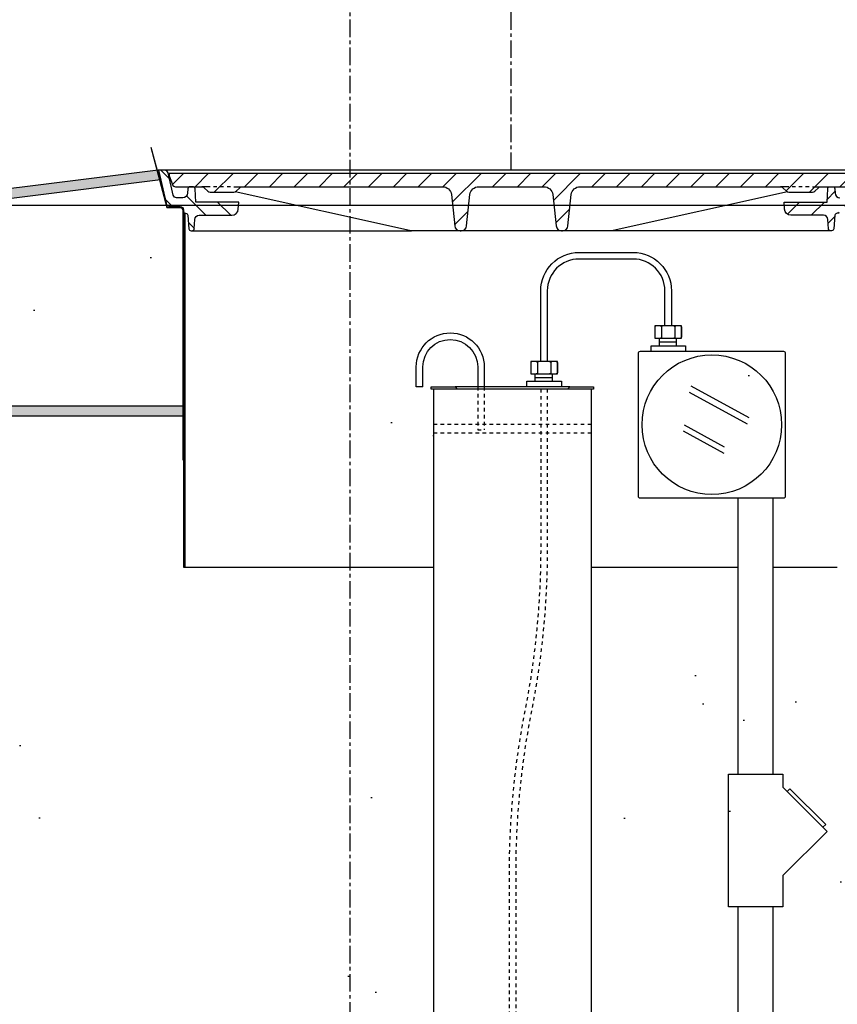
# Model space of a CAD drawing. Extents: x 1081 to 2220, y 0 to 2796.
# Tile 11 of 161: x 1593 to 1617, y 397 to 425. Entities that reach past the tile are written whole.
import ezdxf

# ---------------------------------------------------------------- set-up
doc = ezdxf.new("R2010")
doc.units = 0
doc.header["$MEASUREMENT"] = 0
doc.header["$PDSIZE"] = 1
doc.linetypes.add('CENTER1', pattern=[0.6625, 0.5, -0.075, 0.0125, -0.075])
doc.linetypes.add('HIDDEN5', pattern=[0.05, 0.025, -0.025])
doc.layers.get('DEFPOINTS').update_dxf_attribs({"linetype": 'CONTINUOUS'})
for name, color, linetype in [('CENTERLINE', 3, 'CENTER1'), ('CONCRETE-HATCH', 2, 'CONTINUOUS'), ('CONDUIT', 2, 'CONTINUOUS'), ('DIM', 3, 'CONTINUOUS'), ('FREEZE-LINES', 8, 'CONTINUOUS'), ('GALV-4-PIPE', 4, 'CONTINUOUS'), ('J-BOX', 2, 'CONTINUOUS'), ('PEAGRAVEL-HATCH', 3, 'CONTINUOUS'), ('PROBE', 2, 'CONTINUOUS'), ('TANK-MANHOLE-18', 2, 'CONTINUOUS'), ('TANK-MANHOLE-COVER-18', 2, 'CONTINUOUS'), ('TANK-MANHOLE-COVER-HATCH-18', 7, 'CONTINUOUS'), ('TANK-MANHOLE-HATCH-18', 7, 'CONTINUOUS'), ('TANK-SLAB', 6, 'CONTINUOUS')]:
    doc.layers.add(name, color=color, linetype=linetype)
doc.styles.add('SIMPLEX', font='simplex')
doc.dimstyles.new('DIM64', dxfattribs={"dimscale": 64, "dimtxt": 0.09375, "dimasz": 0.09375, "dimexe": 0.0625, "dimexo": 0.0625, "dimgap": 0.046875, "dimtad": 1, "dimdec": 4, "dimzin": 3, "dimdsep": 46, "dimlunit": 4, "dimtxsty": 'SIMPLEX', "dimcen": 0, "dimclrd": 256, "dimclre": 256, "dimclrt": 256, "dimadec": 0, "dimazin": 0, "dimtfac": 1, "dimtdec": 4, "dimtmove": 0, "dimatfit": 3, "dimfxl": 1, "dimfrac": 2, "dimtolj": 1, "dimtzin": 0, "dimarcsym": 0})
pattern_1 = [(45, (127.2869, -564.00736), (-0.35355339, 0.35355339), [])]

# ---------------------------------------------------------------- blocks, each defined once
blk = doc.blocks.new('*D23')
at = {"layer": 'DEFPOINTS', "color": 0, "transparency": 16777216}
for p in [(1389.622, 410.007), (1911.122, 410.007), (1911.122, 136.516)]:
    blk.add_point(p, dxfattribs=at)
at = {"layer": 'DIM', "lineweight": -2, "transparency": 16777216}
for p, q in [((1389.622, 406.007), (1389.622, 132.516)), ((1911.122, 406.007), (1911.122, 132.516)), ((1395.622, 136.516), (1905.122, 136.516))]:
    blk.add_line(p, q, dxfattribs=at)
at = {"layer": 'DIM', "transparency": 16777216}
for points in [[(1395.622, 137.516), (1395.622, 135.516), (1389.622, 136.516)], [(1905.122, 137.516), (1905.122, 135.516), (1911.122, 136.516)]]:
    blk.add_solid(points, dxfattribs=at)
at = {"layer": 'DIM', "transparency": 16777216, "insert": (1650.372, 144.087), "char_height": 6, "attachment_point": 5, "style": 'SIMPLEX'}
blk.add_mtext('\\A1;43\'-5 1/2" (F.V. TANK SLAB)', dxfattribs=at)

msp = doc.modelspace()

# ---------------------------------------------------------------- hatches: boundary and pattern name
at = {"layer": 'CONCRETE-HATCH'}
h = msp.add_hatch(dxfattribs=at)
h.set_pattern_fill('AR-CONC', color=256, scale=2.67, style=0)
h.set_pattern_definition([(50, (1702.77, 414.289), (19.15085, -1.6755), [2.0025, -22.0275]), (355, (1702.77, 414.289), (-3.7047, 20.0835), [1.602, -17.622]), (100.4514, (1704.365, 414.149), (15.4462, 18.408), [1.7019, -18.7205]), (46.184, (1702.77, 419.629), (28.4953, -4.4194), [3.0038, -33.0412]), (96.636, (1705.144, 419.26), (24.9555, 26.009), [2.5528, -28.0807]), (351.184, (1702.77, 419.63), (24.9555, 26.009), [2.403, -26.433]), (21, (1705.44, 418.294), (15.9374, -10.7499), [2.0025, -22.0275]), (326, (1705.44, 418.294), (6.4965, 19.3615), [1.602, -17.622]), (71.4514, (1706.767, 417.398), (22.4339, 8.6116), [1.7019, -18.7205]), (37.5, (1702.769, 414.2886), (0.32467, 8.88827), [0, -17.4084, 0, -17.889, 0, -17.68875]), (7.5, (1702.769, 414.289), (7.02396, 10.5308), [0, -10.1994, 0, -17.0079, 0, -6.74175]), (327.5, (1696.815, 414.2886), (14.25306, -0.60222), [0, -6.675, 0, -20.826, 0, -27.6345]), (317.5, (1694.145, 414.289), (15.57107, 2.6728), [0, -8.6775, 0, -13.8306, 0, -19.6245])])
h.paths.add_polyline_path([(1389.90306, 419.72611), (1589.28921, 419.72611), (1595.77762, 420.53716), (1597.35973, 420.53716), (1597.97431, 418.24118), (1597.97431, 414.28861), (1389.90306, 414.28861)])
at = {"layer": 'PEAGRAVEL-HATCH'}
h = msp.add_hatch(dxfattribs=at)
h.set_pattern_fill('AR-SAND', color=256, scale=7.5, style=0)
h.set_pattern_definition([(37.5, (-30.206, -558.66), (-0.47245, 14.45118), [0, -11.4, 0, -12.75, 0, -12.1875]), (7.5, (-30.206, -558.66), (13.27333, 21.1661), [0, -6.15, 0, -10.275, 0, -3.9375]), (327.5, (-39.431, -558.66), (23.35606, 0.04244), [0, -3.75, 0, -13.5, 0, -17.625]), (317.5, (-39.43, -558.66), (22.54595, 6.58257), [0, -1.875, 0, -8.85, 0, -10.125])])
h.paths.add_polyline_path([(1632.94932, 411.58918), (1633.31828, 412.22111), (1634.33564, 412.72937), (1635.69207, 413.13596), (1636.33633, 416.02859), (1636.33633, 419.49444), (1652.97317, 419.49444), (1652.97317, 418.23066), (1652.98769, 415.18332), (1653.03624, 415.18332), (1660.07751, 415.18332), (1660.07751, 376.74551), (1632.94932, 376.74551)])
edge = h.paths.add_edge_path()
edge.add_line((1600.209, 407.65182), (1599.36869, 410.0156))
edge.add_line((1599.36869, 410.0156), (1600.31827, 411.64197))
edge.add_line((1600.31827, 411.64197), (1601.33563, 412.15023))
edge.add_line((1601.33563, 412.15023), (1602.69206, 412.55683))
edge.add_line((1602.69206, 412.55683), (1603.33632, 415.44945))
edge.add_line((1603.33632, 415.44945), (1605.35056, 418.27956))
edge.add_line((1605.35056, 418.27956), (1622.3187, 419.49444))
edge.add_line((1622.3187, 419.49444), (1622.3187, 416.01367))
edge.add_line((1622.3187, 416.01367), (1623.34812, 412.42443))
edge.add_line((1623.34812, 412.42443), (1624.16201, 410.62862))
edge.add_line((1624.16201, 410.62862), (1626.71191, 408.26004))
edge.add_line((1626.71191, 408.26004), (1626.71191, 408.05696))
edge.add_line((1626.71191, 408.05696), (1626.52441, 408.02571))
edge.add_line((1626.52441, 408.02571), (1626.52441, 407.51226))
edge.add_line((1626.52441, 407.51226), (1626.71191, 407.48101))
edge.add_line((1626.71191, 407.48101), (1626.71191, 406.37501))
edge.add_arc((1626.83691, 406.37501), 0.125, 180, 270)
edge.add_line((1626.83691, 406.25001), (1631.80746, 406.25001))
edge.add_arc((1631.80746, 406.37501), 0.125, 270, 360)
edge.add_line((1631.93246, 406.37501), (1631.93246, 407.48101))
edge.add_line((1631.93246, 407.48101), (1632.11996, 407.51226))
edge.add_line((1632.11996, 407.51226), (1632.11996, 408.02571))
edge.add_line((1632.11996, 408.02571), (1631.93246, 408.05696))
edge.add_line((1631.93246, 408.05696), (1631.93246, 408.35986))
edge.add_line((1631.93246, 408.35986), (1632.3687, 410.59474))
edge.add_line((1632.3687, 410.59474), (1632.94932, 411.58918))
edge.add_line((1632.94932, 411.58918), (1632.94932, 357.003))
edge.add_line((1632.94932, 357.003), (1632.61308, 357.003))
edge.add_line((1632.61308, 357.003), (1632.61308, 357.3538))
edge.add_arc((1632.61308, 358.003), 0.6492, 180, 270, ccw=False)
edge.add_line((1631.96388, 358.003), (1629.33205, 358.003))
edge.add_line((1629.33205, 358.003), (1631.67591, 358.08195))
edge.add_line((1631.67591, 358.08195), (1631.67591, 358.33209))
edge.add_line((1631.67591, 358.33209), (1626.97912, 358.17389))
edge.add_line((1626.97912, 358.17389), (1626.97912, 358.003))
edge.add_line((1626.97912, 358.003), (1626.71388, 358.003))
edge.add_arc((1626.06468, 358.003), 0.6492, 270, 360, ccw=False)
edge.add_line((1626.06468, 357.3538), (1626.06468, 357.003))
edge.add_line((1626.06468, 357.003), (1624.57751, 357.003))
edge.add_line((1624.57751, 357.003), (1623.57751, 359.003))
edge.add_line((1623.57751, 359.003), (1618.57751, 359.003))
edge.add_line((1618.57751, 359.003), (1617.57751, 357.003))
edge.add_line((1617.57751, 357.003), (1608.07751, 357.003))
edge.add_line((1608.07751, 357.003), (1607.07751, 359.003))
edge.add_line((1607.07751, 359.003), (1602.07751, 359.003))
edge.add_line((1602.07751, 359.003), (1601.07751, 357.003))
edge.add_line((1601.07751, 357.003), (1599.60144, 357.003))
edge.add_line((1599.60144, 357.003), (1599.60144, 357.3538))
edge.add_arc((1599.60144, 358.003), 0.6492, 180, 270, ccw=False)
edge.add_line((1598.95224, 358.003), (1598.52373, 358.003))
edge.add_line((1598.52373, 358.003), (1598.5656, 358.51357))
edge.add_arc((1598.68695, 358.54356), 0.125, 50.621892, 193.878148, ccw=False)
edge.add_arc((1598.81183, 358.72216), 0.0938, 240.92541, 360)
edge.add_line((1598.90563, 358.72216), (1598.90563, 359.47206))
edge.add_line((1598.90563, 359.47206), (1599.26687, 364.56586))
edge.add_line((1599.26687, 364.56586), (1600.21377, 364.56604))
edge.add_line((1600.21377, 364.56604), (1600.209, 407.65182))
edge = h.paths.add_edge_path()
edge.add_line((1632.94932, 375.74551), (1660.07751, 375.74551))
edge.add_line((1660.07751, 375.74551), (1660.07751, 358.003))
edge.add_line((1660.07751, 358.003), (1659.82751, 358.003))
edge.add_arc((1659.17831, 358.003), 0.6492, 270, 360, ccw=False)
edge.add_line((1659.17831, 357.3538), (1659.17831, 357.003))
edge.add_line((1659.17831, 357.003), (1657.57751, 357.003))
edge.add_line((1657.57751, 357.003), (1656.57751, 359.003))
edge.add_line((1656.57751, 359.003), (1651.57751, 359.003))
edge.add_line((1651.57751, 359.003), (1650.57751, 357.003))
edge.add_line((1650.57751, 357.003), (1641.07751, 357.003))
edge.add_line((1641.07751, 357.003), (1640.07751, 359.003))
edge.add_line((1640.07751, 359.003), (1635.07751, 359.003))
edge.add_line((1635.07751, 359.003), (1634.07751, 357.003))
edge.add_line((1634.07751, 357.003), (1632.94932, 357.003))
edge.add_line((1632.94932, 357.003), (1632.94932, 375.74551))
h = msp.add_hatch(dxfattribs=at)
h.set_pattern_fill('AR-SAND', color=256, scale=7.5, style=0)
h.set_pattern_definition([(37.5, (1695.622, 290.516), (-0.47245, 14.4512), [0, -11.4, 0, -12.75, 0, -12.1875]), (7.5, (1695.622, 290.516), (13.2733, 21.1661), [0, -6.15, 0, -10.275, 0, -3.9375]), (327.5, (1686.397, 290.516), (23.3561, 0.04244), [0, -3.75, 0, -13.5, 0, -17.625]), (317.5, (1686.397, 290.516), (22.546, 6.5826), [0, -1.875, 0, -8.85, 0, -10.125])])
h.paths.add_polyline_path([(1524.62181, 414.00736), (1597.97431, 414.00736), (1597.97431, 412.74358), (1597.99022, 409.69624), (1598.03738, 409.69624), (1605.12181, 409.69624), (1605.12181, 366.04592), (1604.87181, 366.04592, -0.41421356), (1604.22261, 365.39672), (1604.22261, 365.04592), (1601.41142, 365.04592, 0.41421356), (1595.41142, 359.04592), (1595.41142, 351.51592), (1594.37181, 351.51592), (1593.37181, 353.51592), (1588.37181, 353.51592), (1587.37181, 351.51592), (1582.8358, 351.51592, 0.40059159), (1524.62181, 290.51592)])
h = msp.add_hatch(dxfattribs=at)
h.set_pattern_fill('AR-SAND', color=256, scale=7.5, style=0)
h.set_pattern_definition([(37.5, (1665.579, 351.516), (-0.4725, 14.4512), [0, -11.4, 0, -12.75, 0, -12.1875]), (7.5, (1665.579, 351.516), (13.2733, 21.166), [0, -6.15, 0, -10.275, 0, -3.9375]), (327.5, (1656.354, 351.516), (23.356, 0.0424), [0, -3.75, 0, -13.5, 0, -17.625]), (317.5, (1656.354, 351.516), (22.546, 6.5826), [0, -1.875, 0, -8.85, 0, -10.125])])
h.paths.add_polyline_path([(1609.62181, 409.69624), (1613.80814, 409.69624), (1613.80814, 403.79544), (1613.53033, 403.79544), (1613.53033, 400.01755), (1613.80814, 400.01755), (1613.80814, 374.25844, 0.41421356), (1617.80814, 370.25844), (1632.91905, 370.25844), (1632.91905, 369.86125), (1633.10468, 369.86125), (1633.10468, 369.90728), (1633.66155, 369.90728), (1633.66155, 369.86125), (1634.17219, 369.82554), (1634.17219, 369.41265), (1634.29594, 369.41265), (1634.29594, 368.51547), (1634.91469, 368.51547), (1634.91469, 359.01592, -0.41421356), (1635.16469, 358.76592), (1635.16469, 357.76592), (1634.28124, 357.76592), (1634.04471, 357.76592), (1634.78124, 356.45069), (1634.78124, 356.05233, 0.41421356), (1635.03124, 355.80233), (1635.16469, 355.80233), (1635.16469, 351.51592), (1627.37181, 351.51592), (1626.37181, 353.51592), (1625.40987, 353.51592), (1625.40987, 359.04592, 0.41421356), (1619.40987, 365.04592), (1610.52101, 365.04592), (1610.52101, 365.39672, -0.41421356), (1609.87181, 366.04592), (1609.62181, 366.04592)])
h = msp.add_hatch(dxfattribs=at)
h.set_pattern_fill('AR-SAND', color=256, scale=7.5, style=0)
h.set_pattern_definition([(37.5, (1685.124, 404.919), (-0.4725, 14.4512), [0, -11.4, 0, -12.75, 0, -12.1875]), (7.5, (1685.124, 404.92), (13.2733, 21.166), [0, -6.15, 0, -10.275, 0, -3.9375]), (327.5, (1675.899, 404.919), (23.356, 0.0424), [0, -3.75, 0, -13.5, 0, -17.625]), (317.5, (1675.899, 404.92), (22.546, 6.5826), [0, -1.875, 0, -8.85, 0, -10.125])])
h.paths.add_polyline_path([(1614.80814, 409.69624), (1616.63241, 409.69624), (1616.69423, 409.69624), (1616.69423, 397.78672), (1614.80814, 397.78672), (1614.80814, 400.01755), (1615.08594, 400.01755), (1615.08594, 400.90647), (1616.34305, 402.16358), (1616.2252, 402.28144), (1616.30377, 402.36001), (1615.28236, 403.38142), (1615.20379, 403.30285), (1615.08594, 403.4207), (1615.08594, 403.79544), (1614.80814, 403.79544)])
at = {"layer": 'TANK-MANHOLE-COVER-HATCH-18', "linetype": 'Continuous'}
h = msp.add_hatch(dxfattribs=at)
h.set_pattern_fill('LINE', color=256, scale=4, angle=45, style=0)
h.set_pattern_definition(pattern_1)
h.paths.add_polyline_path([(1617.10053, 420.91443), (1617.09498, 420.85062), (1617.00306, 420.59877, -0.31505809), (1616.91499, 420.53716), (1616.1629, 420.53716, 0.20068244), (1616.09616, 420.50925), (1615.99661, 420.40834, -0.20068244), (1615.92987, 420.38042), (1615.59007, 420.38042), (1615.25026, 420.38042, -0.20067998), (1615.18352, 420.40834), (1615.08397, 420.50925, 0.20067998), (1615.01723, 420.53716), (1609.29856, 420.53716, 0.38336671), (1609.04997, 420.31372), (1608.95449, 419.42017, -0.38336671), (1608.79912, 419.28052), (1608.7723, 419.28052, -0.38336671), (1608.61693, 419.42017), (1608.52149, 420.31337, 0.38376912), (1608.27252, 420.53716), (1606.40975, 420.53716, 0.38581775), (1606.1592, 420.31159), (1606.06539, 419.42042, -0.38381878), (1605.91, 419.28052), (1605.88173, 419.28052, -0.38381878), (1605.72634, 419.42042), (1605.63235, 420.31333, 0.38381878), (1605.38372, 420.53716), (1599.66365, 420.53716, 0.20067998), (1599.59691, 420.50925), (1599.49736, 420.40834, -0.20067998), (1599.43062, 420.38042), (1599.09082, 420.38042), (1598.75101, 420.38042, -0.20068244), (1598.68427, 420.40834), (1598.58473, 420.50925, 0.20068244), (1598.51799, 420.53716), (1597.76728, 420.53716, -0.31505687), (1597.67921, 420.59877), (1597.58729, 420.85062), (1597.58174, 420.91443), (1607.34044, 420.91443)])
at = {"layer": 'TANK-MANHOLE-HATCH-18', "linetype": 'Continuous'}
h = msp.add_hatch(dxfattribs=at)
h.set_pattern_fill('LINE', color=256, scale=4, angle=135, style=0)
h.set_pattern_definition([(135, (127.2869, -564.00736), (-0.35355339, -0.35355339), [])])
h.paths.add_polyline_path([(1598.111, 420.35585), (1598.11715, 420.47781, -0.39953151), (1598.17957, 420.53716), (1598.25859, 420.53716, -0.39923087), (1598.32101, 420.47787), (1598.34044, 420.10025), (1599.56656, 420.10025), (1599.55544, 419.90008, -0.39805028), (1599.36823, 419.72298), (1598.44035, 419.72298, 0.39889443), (1598.31552, 419.60455), (1598.30158, 419.33974, -0.46914088), (1598.22453, 419.28226, -0.45806569), (1598.14764, 419.33747), (1598.11298, 419.72568, 0.38836603), (1598.05073, 419.78262), (1597.99785, 419.78262), (1597.99233, 419.88201, 0.40020821), (1597.89798, 419.97125), (1597.61755, 419.97125, -0.34818324), (1597.49578, 420.06802), (1597.27794, 421.00736), (1597.46103, 421.00736, -0.34699278), (1597.55141, 420.93605), (1597.70098, 420.29476, 0.34858266), (1597.79228, 420.22231), (1597.97055, 420.22231, 0.39953151)])
h = msp.add_hatch(dxfattribs=at)
h.set_pattern_fill('LINE', color=256, scale=4, angle=45, style=0)
h.set_pattern_definition(pattern_1)
h.paths.add_polyline_path([(1616.56929, 419.72568), (1616.53463, 419.33747, -0.45806569), (1616.45774, 419.28226, -0.46914088), (1616.38069, 419.33974), (1616.36675, 419.60455, 0.39889443), (1616.24192, 419.72298), (1615.31404, 419.72298, -0.39805028), (1615.12683, 419.90008), (1615.11571, 420.10025), (1616.34183, 420.10025), (1616.36127, 420.47787, -0.39923087), (1616.42368, 420.53716), (1616.5027, 420.53716, -0.39953151), (1616.56512, 420.47781), (1616.57127, 420.35585, 0.39953151), (1616.71172, 420.22231), (1616.88999, 420.22231, 0.34858266), (1616.98129, 420.29476), (1617.13087, 420.93605, -0.34699278), (1617.22125, 421.00736), (1617.40433, 421.00736), (1617.18649, 420.06802, -0.34818324), (1617.06472, 419.97125), (1616.78429, 419.97125, 0.40020821), (1616.68994, 419.88201), (1616.68442, 419.78262), (1616.63154, 419.78262, 0.38836603)])
at = {"layer": 'TANK-SLAB'}
msp.add_hatch(color=256, dxfattribs=at).paths.add_polyline_path([(1389.62181, 420.00736), (1589.2717, 420.00736), (1597.2717, 421.00736), (1597.33558, 420.7319), (1589.28921, 419.72611), (1389.90306, 419.72611), (1389.90306, 414.28861), (1597.99022, 414.28861), (1597.99022, 414.00736), (1389.62181, 414.00736)])

# ---------------------------------------------------------------- linework, layer by layer
at = {"layer": 'CENTERLINE'}
msp.add_line((1607.33489, 421.00736), (1607.33489, 465.14738), dxfattribs=at)
at = {"layer": 'CONDUIT'}
for p, q in [((1613.80814, 403.79544), (1613.80814, 411.65995)), ((1614.80814, 403.79544), (1614.80814, 411.65995)), ((1613.80814, 374.25844), (1613.80814, 400.01755)), ((1614.80814, 374.25844), (1614.80814, 400.01755))]:
    msp.add_line(p, q, dxfattribs=at)
msp.add_lwpolyline([(1615.08594, 403.4207), (1616.34305, 402.16358), (1615.08594, 400.90647), (1615.08594, 400.01755), (1613.53033, 400.01755), (1613.53033, 403.79544), (1615.08594, 403.79544)], close=True, dxfattribs=at)
msp.add_lwpolyline([(1615.20379, 403.30285), (1615.28236, 403.38142), (1616.30377, 402.36001), (1616.2252, 402.28144)], dxfattribs=at)
at = {"layer": 'DEFPOINTS'}
for points in [[(1597.05799, 421.66444), (1597.51708, 419.94932), (1597.90297, 419.94932), (1597.94781, 419.92254), (1597.97431, 419.87263), (1597.97431, 412.74358)], [(1597.06423, 421.66444), (1597.52333, 419.94932), (1597.90922, 419.94932), (1597.95405, 419.92254), (1597.98055, 419.87263), (1597.98055, 412.74358)], [(1597.06423, 421.66444), (1597.52333, 419.94932), (1597.90922, 419.94932), (1597.95405, 419.92254), (1597.98055, 419.87263), (1597.98055, 412.74358)]]:
    msp.add_lwpolyline(points, dxfattribs=at)
at = {"layer": 'FREEZE-LINES', "color": 8, "linetype": 'CENTER1'}
msp.add_line((1602.74363, 0), (1602.74363, 540), dxfattribs=at)
at = {"layer": 'FREEZE-LINES', "linetype": 'Continuous'}
msp.add_line((1080.74363, 420.00736), (2124.74363, 420.00736), dxfattribs=at)
at = {"layer": 'GALV-4-PIPE', "color": 7}
msp.add_line((1609.00712, 414.83338), (1605.73427, 414.83338), dxfattribs=at)
at = {"layer": 'GALV-4-PIPE', "color": 7, "linetype": 'HIDDEN5'}
for p, q in [((1605.12181, 413.77088), (1609.62181, 413.77088)), ((1605.12181, 413.52088), (1609.62181, 413.52088))]:
    msp.add_line(p, q, dxfattribs=at)
at = {"layer": 'GALV-4-PIPE'}
msp.add_lwpolyline([(1608.94462, 414.77088), (1609.00712, 414.83338), (1609.68208, 414.83338), (1609.68208, 414.77088), (1605.05931, 414.77088), (1605.05931, 414.83338), (1605.73427, 414.83338), (1605.79677, 414.77088)], dxfattribs=at)
msp.add_lwpolyline([(1605.12181, 366.04592), (1605.12181, 366.04592), (1609.62181, 366.04592), (1609.62181, 366.04592), (1609.62181, 414.77088), (1605.12181, 414.77088)], close=True, dxfattribs=at)
at = {"layer": 'J-BOX', "color": 7}
for p, q in [((1614.12212, 413.94723), (1612.46973, 414.85258)), ((1614.07655, 413.76586), (1612.42416, 414.67121)), ((1613.4212, 413.11857), (1612.28184, 413.74283)), ((1613.40991, 412.9372), (1612.25201, 413.57162))]:
    msp.add_line(p, q, dxfattribs=at)
at = {"layer": 'J-BOX'}
msp.add_lwpolyline([(1610.96358, 411.71551), (1610.96358, 415.79314, -0.41421356), (1611.01913, 415.8487), (1615.09677, 415.8487, -0.41421356), (1615.15232, 415.79314), (1615.15232, 411.71551, -0.41421356), (1615.09677, 411.65995), (1611.01913, 411.65995, -0.41421356)], format="xyb", close=True, dxfattribs=at)
msp.add_circle((1613.05795, 413.75432), 1.98948, dxfattribs=at)
at = {"layer": 'PROBE'}
for p, q in [((1611.56334, 416.0062), (1611.56334, 416.21742)), ((1612.05219, 416.0062), (1612.05219, 416.21742)), ((1608.02347, 414.99088), (1608.02347, 415.20209)), ((1608.51232, 414.99088), (1608.51232, 415.20209))]:
    msp.add_line(p, q, dxfattribs=at)
at = {"layer": 'PROBE', "color": 7}
for p, q in [((1611.56334, 416.11181), (1612.05219, 416.11181)), ((1608.02347, 415.09649), (1608.51232, 415.09649))]:
    msp.add_line(p, q, dxfattribs=at)
at = {"layer": 'PROBE', "color": 2}
for p, q in [((1606.5682, 415.40246), (1606.5682, 414.83338)), ((1604.8182, 414.83338), (1604.6307, 414.83338))]:
    msp.add_line(p, q, dxfattribs=at)
at = {"layer": 'PROBE', "color": 2, "linetype": 'HIDDEN5'}
for p in [(1606.5682, 414.83338), (1606.3807, 413.60772)]:
    msp.add_line(p, (1606.5682, 413.60772), dxfattribs=at)
at = {"layer": 'PROBE'}
msp.add_lwpolyline([(1608.17919, 415.55228), (1608.17919, 417.57011, -0.41421356), (1609.27294, 418.66386), (1610.81281, 418.66386, -0.41421356), (1611.90656, 417.57011), (1611.90656, 416.56761), (1611.71906, 416.56761), (1611.71906, 417.57011, 0.41421356), (1610.81281, 418.47636), (1609.27294, 418.47636, 0.41421356), (1608.36669, 417.57011), (1608.36669, 415.55228)], format="xyb", close=True, dxfattribs=at)
at = {"layer": 'PROBE', "color": 7}
for points in [[(1611.46385, 416.56761, 0.41421356), (1611.4326, 416.53636), (1611.4326, 416.24867, 0.41421356), (1611.46385, 416.21742)], [(1611.59145, 416.56761, -0.41421356), (1611.6227, 416.53636), (1611.6227, 416.24867, -0.41421356), (1611.59145, 416.21742)], [(1611.65395, 416.56761, 0.41421356), (1611.6227, 416.53636), (1611.6227, 416.24867, 0.41421356), (1611.65395, 416.21742)], [(1611.97167, 416.56761, -0.41421356), (1612.00292, 416.53636), (1612.00292, 416.24867, -0.41421356), (1611.97167, 416.21742)], [(1612.03417, 416.56761, 0.41421356), (1612.00292, 416.53636), (1612.00292, 416.24867, 0.41421356), (1612.03417, 416.21742)], [(1612.16177, 416.56761, -0.41421356), (1612.19302, 416.53636), (1612.19302, 416.24867, -0.41421356), (1612.16177, 416.21742)], [(1607.92398, 415.55228, 0.41421356), (1607.89273, 415.52103), (1607.89273, 415.23334, 0.41421356), (1607.92398, 415.20209)], [(1608.05158, 415.55228, -0.41421356), (1608.08283, 415.52103), (1608.08283, 415.23334, -0.41421356), (1608.05158, 415.20209)], [(1608.11408, 415.55228, 0.41421356), (1608.08283, 415.52103), (1608.08283, 415.23334, 0.41421356), (1608.11408, 415.20209)], [(1608.4318, 415.55228, -0.41421356), (1608.46305, 415.52103), (1608.46305, 415.23334, -0.41421356), (1608.4318, 415.20209)], [(1608.4943, 415.55228, 0.41421356), (1608.46305, 415.52103), (1608.46305, 415.23334, 0.41421356), (1608.4943, 415.20209)], [(1608.6219, 415.55228, -0.41421356), (1608.65315, 415.52103), (1608.65315, 415.23334, -0.41421356), (1608.6219, 415.20209)]]:
    msp.add_lwpolyline(points, format="xyb", dxfattribs=at)
at = {"layer": 'PROBE'}
for points in [[(1612.19302, 416.56761), (1611.4326, 416.56761), (1611.4326, 416.21742), (1612.19302, 416.21742)], [(1608.65315, 415.55228), (1607.89273, 415.55228), (1607.89273, 415.20209), (1608.65315, 415.20209)]]:
    msp.add_lwpolyline(points, close=True, dxfattribs=at)
at = {"layer": 'PROBE', "color": 2}
for points in [[(1604.6307, 414.83338), (1604.6307, 415.40246, -1), (1606.5682, 415.40246, -1)], [(1604.8182, 414.83338), (1604.8182, 415.40246, -1), (1606.3807, 415.40246), (1606.3807, 414.83338)]]:
    msp.add_lwpolyline(points, format="xyb", dxfattribs=at)
at = {"layer": 'PROBE'}
for points in [[(1611.32606, 415.8487), (1611.32606, 416.0062), (1612.30965, 416.0062), (1612.30965, 415.8487)], [(1607.78619, 414.83338), (1607.78619, 414.99088), (1608.76978, 414.99088), (1608.76978, 414.82923)]]:
    msp.add_lwpolyline(points, dxfattribs=at)
at = {"layer": 'PROBE', "color": 2, "linetype": 'HIDDEN5'}
msp.add_lwpolyline([(1606.3807, 414.83338), (1606.3807, 413.60772)], dxfattribs=at)
at = {"layer": 'PROBE', "color": 1, "linetype": 'HIDDEN5', "flags": 128}
for points in [[(1608.17766, 414.77088), (1608.17738, 410.12103, -0.04596595), (1607.75246, 405.73815, 0.04711298), (1607.27806, 401.24051), (1607.27806, 392.22921), (1607.27806, 374.73256), (1607.27806, 370.81515)], [(1608.36516, 414.77088), (1608.36484, 410.11088, -0.04593196), (1607.93552, 405.69715, 0.04717402), (1607.46556, 401.25233), (1607.46556, 391.79851), (1607.46556, 374.30186), (1607.46556, 370.81515)]]:
    msp.add_lwpolyline(points, format="xyb", dxfattribs=at)
at = {"layer": 'PROBE', "linetype": 'Continuous'}
for centre in [(1612.16177, 416.24867), (1608.6219, 415.23334)]:
    msp.add_arc(centre, 0.03125, 270, 360, dxfattribs=at)
at = {"layer": 'TANK-MANHOLE-18', "color": 7, "linetype": 'Continuous'}
for p, q in [((1617.20876, 421.00736), (1597.46103, 421.00736)), ((1598.22393, 419.28052), (1604.49217, 419.28052)), ((1616.45695, 419.28052), (1610.18948, 419.28052)), ((1598.03738, 409.69624), (1605.12181, 409.69624)), ((1609.62181, 409.69624), (1613.80814, 409.69624)), ((1614.80814, 409.69624), (1616.63241, 409.69624))]:
    msp.add_line(p, q, dxfattribs=at)
at = {"layer": 'TANK-MANHOLE-18', "color": 5, "linetype": 'Continuous'}
msp.add_line((1598.25861, 420.53716), (1598.18094, 420.53716), dxfattribs=at)
at = {"layer": 'TANK-MANHOLE-18', "linetype": 'Continuous'}
msp.add_lwpolyline([(1598.17957, 420.53716, 0.39953151), (1598.11715, 420.47781), (1598.111, 420.35585, -0.39953151), (1597.97055, 420.22231), (1597.79228, 420.22231, -0.34858266), (1597.70098, 420.29476), (1597.55165, 420.93502, 0.35017412), (1597.46103, 421.00736), (1597.27794, 421.00736), (1597.4957, 420.06835, 0.3489397), (1597.61755, 419.97125), (1597.89798, 419.97125, -0.39805274), (1597.99229, 419.8827), (1597.99785, 419.78262), (1598.05073, 419.78262, -0.38836603), (1598.11298, 419.72568), (1598.14764, 419.33747, 0.38836603), (1598.20989, 419.28052), (1598.23917, 419.28052, 0.39889443), (1598.30158, 419.33974), (1598.31552, 419.60455, -0.39889443), (1598.44035, 419.72298), (1599.36823, 419.72298, 0.39805028), (1599.55544, 419.90008), (1599.56656, 420.10025), (1598.34044, 420.10025), (1598.32101, 420.47787, 0.39923087), (1598.25859, 420.53716)], format="xyb", close=True, dxfattribs=at)
msp.add_lwpolyline([(1616.68442, 419.78262), (1616.63154, 419.78262, 0.38836603), (1616.56929, 419.72568), (1616.53463, 419.33747, -0.38836603), (1616.47238, 419.28052), (1616.4431, 419.28052, -0.39889443), (1616.38069, 419.33974), (1616.36675, 419.60455, 0.39889443), (1616.24192, 419.72298), (1615.31404, 419.72298, -0.39805028), (1615.12683, 419.90008), (1615.11571, 420.10025), (1616.34183, 420.10025), (1616.36127, 420.47787, -0.39923087), (1616.42368, 420.53716), (1616.5027, 420.53716, -0.39953151), (1616.56512, 420.47781), (1616.57127, 420.35585, 0.39953151), (1616.71172, 420.22231)], format="xyb", dxfattribs=at)
msp.add_lwpolyline([(1598.04362, 419.74933), (1597.99508, 419.74933), (1597.99508, 409.69624), (1598.04362, 409.69624), (1598.04362, 419.78262)], dxfattribs=at)
at = {"layer": 'TANK-MANHOLE-COVER-18', "linetype": 'Continuous'}
for p, q in [((1598.75655, 420.53716), (1598.51799, 420.53716)), ((1598.94795, 420.53716), (1598.85225, 420.53716)), ((1599.13798, 420.53716), (1599.04227, 420.53716)), ((1599.32938, 420.53716), (1599.23368, 420.53716)), ((1599.42509, 420.53716), (1599.66365, 420.53716)), ((1615.25579, 420.53716), (1615.01723, 420.53716)), ((1615.4472, 420.53716), (1615.3515, 420.53716)), ((1615.63722, 420.53716), (1615.54152, 420.53716)), ((1615.82863, 420.53716), (1615.73293, 420.53716)), ((1615.92434, 420.53716), (1616.1629, 420.53716))]:
    msp.add_line(p, q, dxfattribs=at)
msp.add_lwpolyline([(1607.34044, 420.91443), (1597.58174, 420.91443), (1597.58729, 420.85062), (1597.67921, 420.59877, 0.31505687), (1597.76728, 420.53716), (1598.51799, 420.53716, -0.20068244), (1598.58473, 420.50925), (1598.68427, 420.40834, 0.20068244), (1598.75101, 420.38042), (1599.09082, 420.38042), (1599.43062, 420.38042, 0.20067998), (1599.49736, 420.40834), (1599.59691, 420.50925, -0.20067998), (1599.66365, 420.53716), (1605.38372, 420.53716, -0.38381878), (1605.63235, 420.31333), (1605.72634, 419.42042, 0.38381878), (1605.88173, 419.28052), (1605.91, 419.28052, 0.38381878), (1606.06539, 419.42042), (1606.15938, 420.31333, -0.38381878), (1606.40975, 420.53716), (1608.27252, 420.53716, -0.38336671), (1608.52145, 420.31372), (1608.61693, 419.42017, 0.38336671), (1608.7723, 419.28052), (1608.79912, 419.28052, 0.38336671), (1608.95449, 419.42017), (1609.04997, 420.31372, -0.38336671), (1609.29856, 420.53716), (1615.01723, 420.53716, -0.20067998), (1615.08397, 420.50925), (1615.18352, 420.40834, 0.20067998), (1615.25026, 420.38042), (1615.59007, 420.38042), (1615.92987, 420.38042, 0.20068244), (1615.99661, 420.40834), (1616.09616, 420.50925, -0.20068244), (1616.1629, 420.53716), (1616.91499, 420.53716, 0.31505809)], format="xyb", dxfattribs=at)
msp.add_lwpolyline([(1617.10053, 420.91443), (1607.34044, 420.91443)], dxfattribs=at)
at = {"layer": 'TANK-MANHOLE-COVER-18', "color": 1, "linetype": 'Continuous'}
msp.add_lwpolyline([(1615.21746, 420.3875), (1610.24351, 419.28643, -0.0545173), (1610.18948, 419.28052), (1604.49217, 419.28052, -0.05450917), (1604.43815, 419.28643), (1599.46343, 420.3875)], format="xyb", dxfattribs=at)
at = {"layer": 'TANK-SLAB'}
for points in [[(1597.2717, 421.00736), (1589.2717, 420.00736), (1389.62181, 420.00736), (1389.62181, 414.00736), (1597.99022, 414.00736)], [(1597.33558, 420.7319), (1589.28921, 419.72611), (1389.90306, 419.72611), (1389.90306, 414.28861), (1597.99022, 414.28861)]]:
    msp.add_lwpolyline(points, dxfattribs=at)

# ---------------------------------------------------------------- dimensions: what is measured, and where the dimension line sits
at = {"layer": 'DIM'}
dim = msp.add_linear_dim(base=(1911.12181, 136.51592), p1=(1389.62181, 410.00736), p2=(1911.12181, 410.00736), angle=0, text='<> (F.V. TANK SLAB)', dimstyle='DIM64', dxfattribs=at)
dim.commit()
dim.dimension.update_dxf_attribs({"geometry": '*D23', "text_midpoint": (1650.37181, 144.08735)})

doc.saveas('drawing.dxf')
